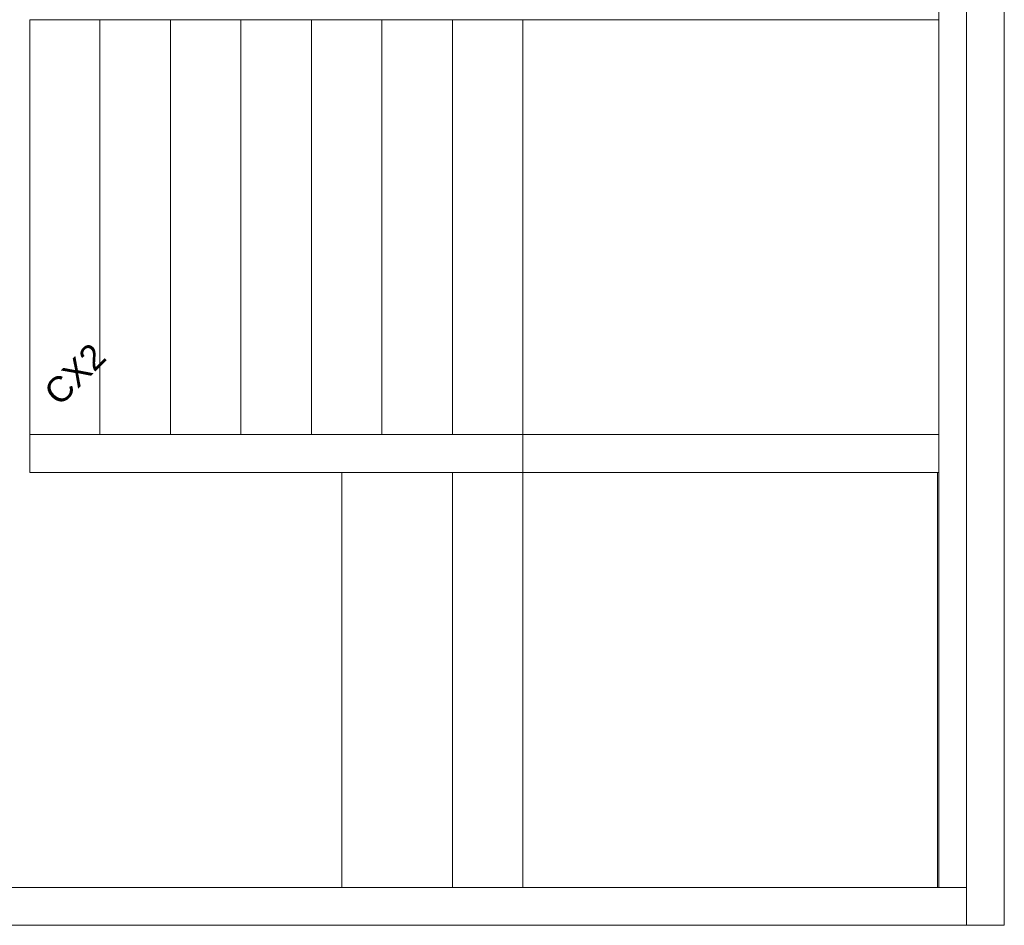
# Model space of a CAD drawing. Header units: millimetres. Extents: x 4476663 to 4477054, y -30323851 to -30323414.
# Tile 236 of 256: x 4476952 to 4476960, y -30323537 to -30323530. Entities that reach past the tile are written whole.
import ezdxf

# ---------------------------------------------------------------- set-up
doc = ezdxf.new("R2010")
doc.units = ezdxf.units.MM
doc.linetypes.add('NULL', pattern=[0])
for name, color, linetype, lineweight in [('IFC-Escada-Contorno', 32, 'Continuous', 5), ('IFC-Parede padrão-Contorno', 44, 'Continuous', 5), ('IFC-Parede-Contorno', 42, 'Continuous', 5), ('Textos', 7, 'Continuous', 9)]:
    doc.layers.add(name, color=color, linetype=linetype, lineweight=lineweight)
doc.styles.add('ARIAL', font='arial.ttf')

msp = doc.modelspace()

# ---------------------------------------------------------------- linework, layer by layer
at = {"layer": 'IFC-Escada-Contorno', "color": 8, "lineweight": 5}
for p, q in [((4476951.9607, -30323533.087), (4476951.9607, -30323529.7893)), ((4476951.9607, -30323529.7893), (4476952.5175, -30323529.7893)), ((4476952.5175, -30323533.087), (4476952.5175, -30323529.7893)), ((4476952.5175, -30323529.7893), (4476953.0775, -30323529.7893)), ((4476953.0775, -30323533.087), (4476953.0775, -30323529.7893)), ((4476953.0775, -30323529.7893), (4476953.6375, -30323529.7893)), ((4476953.6375, -30323533.087), (4476953.6375, -30323529.7893)), ((4476953.6375, -30323529.7893), (4476954.1975, -30323529.7893)), ((4476954.1975, -30323533.087), (4476954.1975, -30323529.7893)), ((4476954.1975, -30323529.7893), (4476954.7575, -30323529.7893)), ((4476954.7575, -30323533.087), (4476954.7575, -30323529.7893)), ((4476954.7575, -30323529.7893), (4476955.3175, -30323529.7893)), ((4476955.3175, -30323533.087), (4476955.3175, -30323529.7893)), ((4476955.3175, -30323529.7893), (4476955.8775, -30323529.7893)), ((4476955.8775, -30323533.087), (4476955.8775, -30323529.7893)), ((4476955.8775, -30323529.7893), (4476959.1807, -30323529.7893)), ((4476951.9607, -30323533.087), (4476952.5175, -30323533.087)), ((4476953.0775, -30323533.087), (4476953.6375, -30323533.087)), ((4476955.8775, -30323533.087), (4476959.1807, -30323533.087)), ((4476954.4383, -30323533.3893), (4476954.6129, -30323533.3893)), ((4476954.4383, -30323535.5585), (4476954.4383, -30323533.3893)), ((4476954.6129, -30323533.3893), (4476954.6339, -30323533.3893)), ((4476954.6339, -30323533.3893), (4476954.6619, -30323533.3893)), ((4476954.6619, -30323533.3893), (4476954.7012, -30323533.3893)), ((4476954.7012, -30323533.3893), (4476954.7601, -30323533.3893)), ((4476954.7601, -30323533.3893), (4476954.8584, -30323533.3893)), ((4476954.8584, -30323533.3893), (4476954.8903, -30323533.3893)), ((4476954.8903, -30323533.3893), (4476955.3177, -30323533.3893)), ((4476955.3177, -30323533.3893), (4476955.8777, -30323533.3893)), ((4476955.3177, -30323536.687), (4476955.3177, -30323533.3893)), ((4476955.3177, -30323535.9521), (4476955.3177, -30323533.3893)), ((4476955.8775, -30323533.3893), (4476955.8775, -30323533.387)), ((4476955.8775, -30323533.3893), (4476959.1807, -30323533.3893)), ((4476955.8777, -30323536.687), (4476955.8777, -30323533.3893)), ((4476959.1713, -30323536.687), (4476959.1713, -30323533.3893)), ((4476954.4383, -30323536.687), (4476954.4383, -30323535.5585)), ((4476955.3177, -30323536.687), (4476955.3177, -30323535.9521))]:
    msp.add_line(p, q, dxfattribs=at)
at = {"layer": 'IFC-Parede padrão-Contorno', "color": 8, "lineweight": 5}
for p, q in [((4476959.1807, -30323536.687), (4476959.1807, -30323506.1867)), ((4476959.7007, -30323536.2764), (4476959.7007, -30323518.6556)), ((4476959.4007, -30323536.987), (4476959.4007, -30323522.8705)), ((4476951.961, -30323533.087), (4476953.4868, -30323533.087)), ((4476951.961, -30323533.2039), (4476951.961, -30323533.087)), ((4476953.4868, -30323533.087), (4476955.8777, -30323533.087)), ((4476955.8777, -30323533.2594), (4476955.8777, -30323533.087)), ((4476951.961, -30323533.387), (4476951.961, -30323533.2039)), ((4476955.8777, -30323533.387), (4476955.8777, -30323533.2594)), ((4476951.961, -30323533.387), (4476953.6276, -30323533.387)), ((4476953.6276, -30323533.387), (4476955.8777, -30323533.387)), ((4476959.7007, -30323536.987), (4476959.7007, -30323536.2764)), ((4476959.4007, -30323536.987), (4476959.5272, -30323536.987)), ((4476959.5272, -30323536.987), (4476959.5323, -30323536.987)), ((4476959.5323, -30323536.987), (4476959.7007, -30323536.987))]:
    msp.add_line(p, q, dxfattribs=at)
at = {"layer": 'IFC-Parede-Contorno', "color": 8, "lineweight": 5}
for p, q in [((4476948.5321, -30323536.687), (4476959.4007, -30323536.687)), ((4476946.223, -30323536.987), (4476957.484, -30323536.987)), ((4476949.3386, -30323536.987), (4476959.4007, -30323536.987))]:
    msp.add_line(p, q, dxfattribs=at)

# ---------------------------------------------------------------- texts
at = {"layer": 'Textos', "linetype": 'NULL', "insert": (4476952.1991, -30323532.8714), "char_height": 0.2, "width": 1.087195, "attachment_point": 7, "rotation": 45.00011, "line_spacing_factor": 0.6, "style": 'ARIAL'}
msp.add_mtext('CX2', dxfattribs=at)

doc.saveas('drawing.dxf')
